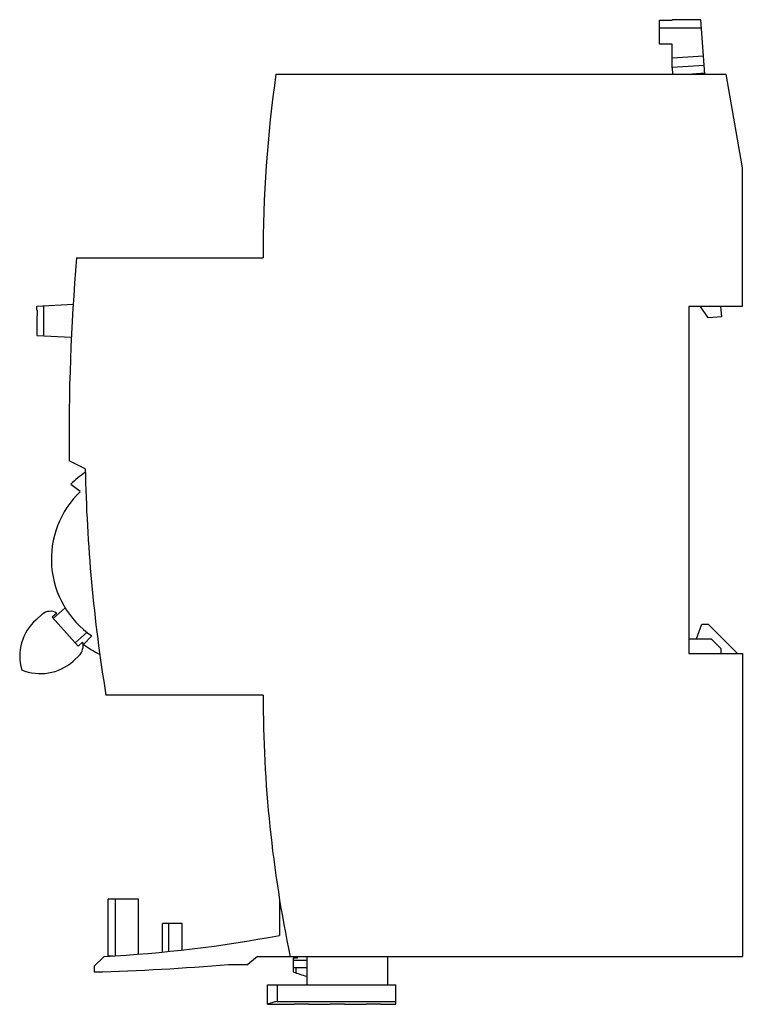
# Model space of a CAD drawing. Header units: millimetres. Extents: x 11 to 85, y 16 to 117.
import ezdxf

# ---------------------------------------------------------------- set-up
doc = ezdxf.new("R2010")
doc.units = ezdxf.units.MM
doc.header["$LTSCALE"] = 8.659859
doc.layers.get('0').update_dxf_attribs({"linetype": 'CONTINUOUS'})

msp = doc.modelspace()

# ---------------------------------------------------------------- linework, layer by layer
at = {"color": 7, "linetype": 'Continuous'}
for p, q in [((76.42, 114.57), (76.43, 117.03)), ((76.43, 117.03), (77.73, 117.03)), ((77.73, 117.07), (77.73, 117.03)), ((80.68, 117.07), (77.73, 117.07)), ((81.07, 111.48), (80.68, 117.07)), ((76.43, 116.22), (80.74, 116.22)), ((77.72, 114.57), (76.42, 114.57)), ((77.72, 112.11), (77.72, 114.57)), ((77.72, 113.14), (80.94, 113.36)), ((36.96, 111.48), (83.23, 111.48)), ((81.01, 112.37), (77.72, 112.14)), ((77.72, 112.11), (77.76, 111.48)), ((81.07, 111.57), (79.8, 111.48)), ((83.23, 111.48), (84.93, 101.83)), ((84.93, 101.83), (84.93, 87.58)), ((16.47, 92.58), (35.64, 92.58)), ((12.39, 87.59), (16.13, 87.79)), ((12.39, 87.19), (12.39, 87.59)), ((12.39, 87.19), (12.46, 87.19)), ((12.46, 86.59), (12.46, 87.19)), ((13.05, 87.62), (13.05, 84.55)), ((84.93, 87.58), (79.44, 87.58)), ((79.44, 87.58), (79.44, 51.88)), ((81.41, 86.41), (80.62, 87.58)), ((82.82, 86.51), (82.74, 87.58)), ((12.39, 86.59), (12.39, 84.59)), ((12.46, 86.59), (12.39, 86.59)), ((82.82, 86.51), (81.41, 86.41)), ((12.39, 84.99), (12.39, 84.99)), ((12.39, 84.59), (15.95, 84.4)), ((17.36, 70.88), (15.7, 71.7)), ((16.84, 68.52), (15.86, 69.27)), ((12.3, 55.34), (12.94, 55.9)), ((14.42, 56.02), (13.95, 55.6)), ((14.05, 55.48), (15.29, 56.57)), ((13.95, 55.6), (16.62, 52.62)), ((80.24, 53.38), (80.78, 54.88)), ((80.78, 54.88), (81.44, 54.88)), ((81.44, 54.88), (84.44, 51.88)), ((17.56, 54.07), (16.32, 52.96)), ((18.02, 53.69), (17.17, 52.78)), ((16.62, 52.62), (17.09, 53.05)), ((79.44, 53.38), (81.74, 53.38)), ((81.74, 53.38), (82.74, 52.38)), ((79.44, 51.88), (84.94, 51.88)), ((82.74, 52.38), (82.74, 51.88)), ((84.94, 51.88), (84.94, 20.68)), ((16.73, 51.65), (16.1, 51.08)), ((35.65, 47.58), (19.49, 47.58)), ((22.82, 26.58), (19.72, 26.58)), ((19.72, 20.78), (19.72, 26.58)), ((20.45, 26.58), (20.45, 20.8)), ((22.82, 20.94), (22.82, 26.58)), ((37.34, 26.58), (37.34, 22.86)), ((27.32, 24.08), (25.3, 24.08)), ((25.3, 21.16), (25.3, 24.08)), ((25.97, 21.22), (25.97, 24.08)), ((27.32, 21.37), (27.32, 24.08)), ((18.29, 19.71), (19.29, 20.71)), ((19.72, 20.78), (20.22, 20.78)), ((35.06, 20.68), (34.09, 19.89)), ((35.06, 20.68), (84.94, 20.68)), ((39.14, 20.53), (38.74, 20.53)), ((38.74, 20.53), (38.74, 19.13)), ((38.74, 20.33), (40.14, 20.33)), ((39.14, 20.68), (39.14, 20.53)), ((40.14, 20.68), (40.14, 17.78)), ((48.44, 20.68), (48.44, 17.78)), ((18.29, 19.71), (18.29, 19.11)), ((32.09, 19.89), (34.09, 19.89)), ((38.74, 19.58), (38.74, 19.53)), ((40.14, 19.53), (38.74, 19.53)), ((39.04, 19.01), (39.04, 19.53)), ((36.09, 17.78), (49.29, 17.78)), ((36.09, 15.78), (36.09, 17.78)), ((37.09, 17.78), (37.09, 16.08)), ((49.29, 15.78), (49.29, 17.78)), ((36.09, 15.78), (38.85, 15.78)), ((37.09, 16.08), (49.29, 16.08)), ((40.32, 15.78), (42.55, 15.78)), ((44.02, 15.78), (46.25, 15.78)), ((47.72, 15.78), (49.29, 15.78))]:
    msp.add_line(p, q, dxfattribs=at)
for centre, radius, start, end in [((170.74, 92.58), 135.1, 171.9582, 180), ((231.54, 74.23), 215.85, 175.1232, 180.6709), ((23.44, 61.58), 10.8, 124.1819, 134.5563), ((177.34, 73.73), 160, 181.02, 189.4065), ((23.44, 61.58), 9.57, 133.552, 235.5216), ((13.76, 54.98), 1.23, 57.7795, 131.4829), ((15.62, 51.59), 5, 131.4829, 196.2761), ((15.62, 52.68), 1.52, 317.1992, 13.9444), ((23.44, 61.58), 10.8, 234.5168, 244.846), ((12.76, 54.8), 5, 247.1483, 311.9648), ((166.95, 47.58), 131.3, 180, 191.8226), ((12.29, 156.03), 135.5, 272.9623, 280.6538), ((12.29, 247.93), 228.9, 271.502, 274.9623), ((43.39, 30.69), 12.46, 248.0919, 254.7564)]:
    msp.add_arc(centre, radius, start, end, dxfattribs=at)
for points, knots in [([(37.09, 16.08), (37.01, 16.06), (36.87, 16.02), (36.66, 15.96), (36.52, 15.91), (36.41, 15.88), (36.34, 15.86), (36.28, 15.84), (36.23, 15.83), (36.19, 15.81), (36.15, 15.8), (36.13, 15.79), (36.11, 15.79), (36.1, 15.78), (36.1, 15.78), (36.09, 15.78), (36.09, 15.78), (36.09, 15.78), (36.09, 15.78)], [0, 0, 0, 0, 0.228705, 0.429766, 0.60198, 0.676895, 0.744188, 0.803787, 0.855623, 0.899623, 0.935718, 0.963837, 0.974887, 0.983927, 0.990959, 0.995982, 0.998995, 1, 1, 1, 1]), ([(39.59, 15.79), (39.49, 15.79), (39.32, 15.79), (39.12, 15.78), (38.99, 15.78), (38.92, 15.78), (38.88, 15.78), (38.86, 15.78), (38.85, 15.78)], [0, 0, 0, 0, 0.381745, 0.705634, 0.829947, 0.922701, 0.980044, 1, 1, 1, 1]), ([(40.32, 15.78), (40.31, 15.78), (40.3, 15.78), (40.25, 15.78), (40.19, 15.78), (40.05, 15.78), (39.85, 15.79), (39.68, 15.79), (39.59, 15.79)], [0, 0, 0, 0, 0.019961, 0.077311, 0.17007, 0.294386, 0.61827, 1, 1, 1, 1]), ([(43.29, 15.79), (43.24, 15.79), (43.14, 15.79), (43.01, 15.79), (42.88, 15.79), (42.79, 15.78), (42.72, 15.78), (42.68, 15.78), (42.64, 15.78), (42.61, 15.78), (42.59, 15.78), (42.58, 15.78), (42.57, 15.78), (42.56, 15.78), (42.56, 15.78), (42.55, 15.78), (42.55, 15.78), (42.55, 15.78)], [0, 0, 0, 0, 0.194661, 0.38264, 0.555565, 0.707004, 0.772846, 0.831287, 0.881789, 0.923809, 0.956861, 0.969943, 0.980699, 0.989105, 0.995139, 0.998778, 1, 1, 1, 1]), ([(44.02, 15.78), (44.02, 15.78), (44.02, 15.78), (44.02, 15.78), (44.01, 15.78), (44, 15.78), (44, 15.78), (43.98, 15.78), (43.96, 15.78), (43.93, 15.78), (43.89, 15.78), (43.85, 15.78), (43.78, 15.78), (43.69, 15.79), (43.56, 15.79), (43.43, 15.79), (43.33, 15.79), (43.29, 15.79)], [0, 0, 0, 0, 0.001222, 0.004862, 0.010898, 0.019306, 0.030064, 0.043147, 0.076202, 0.118225, 0.16873, 0.227176, 0.29302, 0.444461, 0.617379, 0.805344, 1, 1, 1, 1]), ([(46.99, 15.79), (46.89, 15.79), (46.72, 15.79), (46.52, 15.78), (46.39, 15.78), (46.32, 15.78), (46.28, 15.78), (46.26, 15.78), (46.25, 15.78)], [0, 0, 0, 0, 0.381745, 0.705634, 0.829947, 0.922701, 0.980044, 1, 1, 1, 1]), ([(47.72, 15.78), (47.71, 15.78), (47.7, 15.78), (47.65, 15.78), (47.59, 15.78), (47.45, 15.78), (47.25, 15.79), (47.08, 15.79), (46.99, 15.79)], [0, 0, 0, 0, 0.019961, 0.077311, 0.17007, 0.294386, 0.61827, 1, 1, 1, 1])]:
    msp.add_open_spline(points, degree=3, knots=knots, dxfattribs=at)

doc.saveas('drawing.dxf')
